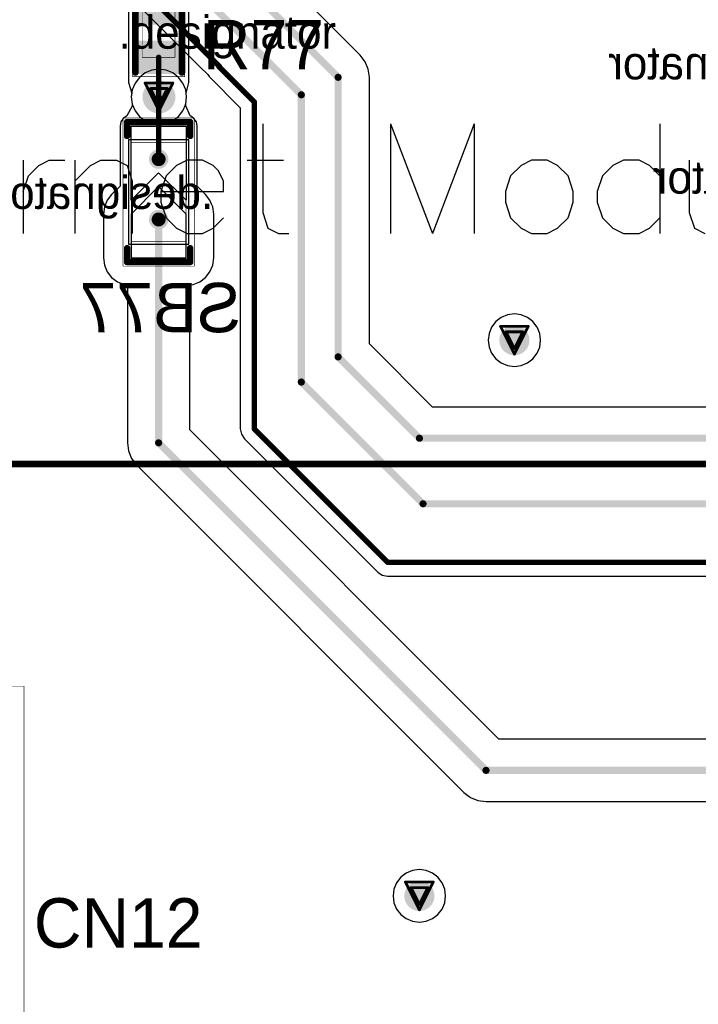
# Model space of a CAD drawing. Header units: millimetres. Extents: x 138 to 555, y 26 to 334.
# Tile 241 of 256: x 176 to 188, y 219 to 237. Entities that reach past the tile are written whole.
import ezdxf

# ---------------------------------------------------------------- set-up
doc = ezdxf.new("R2010")
doc.units = ezdxf.units.MM
for name, color, linetype in [('BottomLayer', 5, 'Continuous'), ('BottomOverlay', 54, 'Continuous'), ('BottomPaste', 16, 'Continuous'), ('BottomSolder', 6, 'Continuous'), ('DrillDrawing', 1, 'Continuous'), ('Mechanical20', 56, 'Continuous'), ('Mechanical21', 56, 'Continuous'), ('Mechanical27', 56, 'Continuous'), ('Mechanical30', 56, 'Continuous'), ('MidLayer1', 16, 'Continuous'), ('MidLayer2', 76, 'Continuous'), ('MidLayer3', 90, 'Continuous'), ('MidLayer4', 156, 'Continuous'), ('MultiLayer', 9, 'Continuous'), ('TopLayer', 1, 'Continuous'), ('TopOverlay', 2, 'Continuous'), ('TopPaste', 8, 'Continuous'), ('TopSolder', 216, 'Continuous'), ('ViaHoleLayer', 16, 'Continuous')]:
    doc.layers.add(name, color=color, linetype=linetype)

# ---------------------------------------------------------------- blocks, each defined once
blk = doc.blocks.new('CON_SAMTEC_ERF8_030_070_L_DV_TR_MOD_B2123A_504')
at = {"layer": 'Mechanical27', "const_width": 0.01}
blk.add_lwpolyline([(12, -20), (12, 20)], dxfattribs=at)
at = {"layer": 'TopOverlay', "const_width": 0.12}
blk.add_lwpolyline([(12, -20), (12, 20)], dxfattribs=at)
blk = doc.blocks.new('CON_DB9_MALE_TYCO_3_1634580_2_517')
at = {"layer": 'Mechanical20', "const_width": 0.01}
for points in [[(-15.7, 9.65), (-15.7, 10.8)], [(15.7, 10.8), (-15.7, 10.8)]]:
    blk.add_lwpolyline(points, dxfattribs=at)
at = {"layer": 'Mechanical20', "const_width": 0.005}
blk.add_lwpolyline([(-15.702, 10.8, 1), (-15.697, 10.8, 1)], format="xyb", close=True, dxfattribs=at)
blk.add_lwpolyline([(-15.702, 10.8, 1), (-15.697, 10.8, 1)], format="xyb", close=True, dxfattribs=at)
blk = doc.blocks.new('SOLDER_BRIDGE_R0603_0R_B_568')
at = {"layer": 'BottomLayer'}
for p, q in [((-1.2, 0.5), (-1.2, 0.5)), ((-1.2, 0.5), (-1.2, -0.5)), ((-0.4, 0.5), (-1.2, 0.5)), ((0.1, 0), (-0.4, 0.5)), ((0.35, 0), (-0.15, 0.5)), ((-0.15, 0.5), (1.2, 0.5)), ((1.2, 0.5), (1.2, -0.5)), ((-0.4, -0.5), (0.1, 0)), ((-0.15, -0.5), (0.35, 0)), ((-1.2, -0.5), (-0.4, -0.5)), ((-0.15, -0.5), (-0.15, -0.5)), ((1.2, -0.5), (-0.15, -0.5))]:
    blk.add_line(p, q, dxfattribs=at)
at = {"layer": 'BottomLayer', "const_width": 0.127}
for points in [[(-0.563, 0, 1), (-0.436, 0, 1)], [(0.536, 0, 1), (0.663, 0, 1)]]:
    blk.add_lwpolyline(points, format="xyb", close=True, dxfattribs=at)
at = {"layer": 'BottomOverlay', "const_width": 0.12}
for points in [[(-1.275, 0.575), (-1.275, -0.175)], [(-1.275, 0.575), (-1.025, 0.575)], [(1.025, 0.575), (1.275, 0.575)], [(1.275, 0.575), (1.275, -0.575)], [(-1.275, -0.175), (-1.275, -0.575)], [(-1.275, -0.575), (-1.025, -0.575)], [(1.025, -0.575), (1.275, -0.575)]]:
    blk.add_lwpolyline(points, dxfattribs=at)
at = {"layer": 'BottomOverlay', "const_width": 0.06}
for points in [[(-1.305, 0.575, 1), (-1.245, 0.575, 1)], [(-1.305, 0.575, 1), (-1.245, 0.575, 1)], [(-1.055, 0.575, 1), (-0.995, 0.575, 1)], [(0.995, 0.575, 1), (1.055, 0.575, 1)], [(1.245, 0.575, 1), (1.305, 0.575, 1)], [(1.245, 0.575, 1), (1.305, 0.575, 1)], [(-1.305, -0.175, 1), (-1.245, -0.175, 1)], [(-1.305, -0.175, 1), (-1.245, -0.175, 1)], [(-1.305, -0.575, 1), (-1.245, -0.575, 1)], [(-1.305, -0.575, 1), (-1.245, -0.575, 1)], [(-1.055, -0.575, 1), (-0.995, -0.575, 1)], [(0.995, -0.575, 1), (1.055, -0.575, 1)], [(1.245, -0.575, 1), (1.305, -0.575, 1)], [(1.245, -0.575, 1), (1.305, -0.575, 1)]]:
    blk.add_lwpolyline(points, format="xyb", close=True, dxfattribs=at)
at = {"layer": 'BottomPaste', "const_width": 0.127}
for points in [[(-0.563, 0, 1), (-0.436, 0, 1)], [(0.536, 0, 1), (0.663, 0, 1)]]:
    blk.add_lwpolyline(points, format="xyb", close=True, dxfattribs=at)
at = {"layer": 'BottomSolder'}
for p, q in [((0.95, 0.55), (-0.95, 0.55)), ((-0.95, 0.55), (-0.95, -0.55)), ((0.95, -0.55), (0.95, 0.55)), ((-0.95, -0.55), (-0.95, -0.55)), ((-0.95, -0.55), (0.95, -0.55))]:
    blk.add_line(p, q, dxfattribs=at)
at = {"layer": 'BottomSolder', "const_width": 0.177}
for points in [[(-0.588, 0, 1), (-0.412, 0, 1)], [(0.512, 0, 1), (0.688, 0, 1)]]:
    blk.add_lwpolyline(points, format="xyb", close=True, dxfattribs=at)
at = {"layer": 'Mechanical21', "const_width": 0.01}
for points in [[(-1.35, 0.65), (-1.35, -0.65)], [(-1.35, 0.65), (1.35, 0.65)], [(1.35, 0.65), (1.35, -0.65)], [(-1.35, -0.65), (-0.2, -0.65)], [(-0.2, -0.65), (1.35, -0.65)]]:
    blk.add_lwpolyline(points, dxfattribs=at)
at = {"layer": 'Mechanical21', "const_width": 0.005}
for points in [[(-1.352, 0.65, 1), (-1.348, 0.65, 1)], [(-1.352, 0.65, 1), (-1.348, 0.65, 1)], [(1.348, 0.65, 1), (1.352, 0.65, 1)], [(1.348, 0.65, 1), (1.352, 0.65, 1)], [(-1.352, -0.65, 1), (-1.348, -0.65, 1)], [(-1.352, -0.65, 1), (-1.348, -0.65, 1)], [(-0.202, -0.65, 1), (-0.198, -0.65, 1)], [(-0.202, -0.65, 1), (-0.198, -0.65, 1)], [(1.348, -0.65, 1), (1.352, -0.65, 1)], [(1.348, -0.65, 1), (1.352, -0.65, 1)]]:
    blk.add_lwpolyline(points, format="xyb", close=True, dxfattribs=at)
at = {"layer": 'Mechanical30', "const_width": 0.01}
for points in [[(-0.9, 0.5), (-0.9, -0.5)], [(-0.9, 0.5), (0.9, 0.5)], [(0.9, 0.5), (0.9, -0.5)], [(-0.9, -0.5), (0.9, -0.5)]]:
    blk.add_lwpolyline(points, dxfattribs=at)
at = {"layer": 'Mechanical30', "const_width": 0.005}
for points in [[(-0.903, 0.5, 1), (-0.898, 0.5, 1)], [(-0.903, 0.5, 1), (-0.898, 0.5, 1)], [(0.898, 0.5, 1), (0.903, 0.5, 1)], [(0.898, 0.5, 1), (0.903, 0.5, 1)], [(-0.903, -0.5, 1), (-0.898, -0.5, 1)], [(-0.903, -0.5, 1), (-0.898, -0.5, 1)], [(0.898, -0.5, 1), (0.903, -0.5, 1)], [(0.898, -0.5, 1), (0.903, -0.5, 1)]]:
    blk.add_lwpolyline(points, format="xyb", close=True, dxfattribs=at)
blk = doc.blocks.new('R0402_713')
at = {"layer": 'Mechanical20', "const_width": 0.01}
for points in [[(-0.8, 0.475), (-0.8, -0.475)], [(-0.8, 0.475), (0.8, 0.475)], [(0.8, 0.475), (0.8, -0.475)], [(-0.8, -0.475), (0.8, -0.475)]]:
    blk.add_lwpolyline(points, dxfattribs=at)
at = {"layer": 'Mechanical20', "const_width": 0.005}
for points in [[(-0.803, 0.475, 1), (-0.798, 0.475, 1)], [(-0.803, 0.475, 1), (-0.798, 0.475, 1)], [(0.798, 0.475, 1), (0.803, 0.475, 1)], [(0.798, 0.475, 1), (0.803, 0.475, 1)], [(-0.803, -0.475, 1), (-0.798, -0.475, 1)], [(-0.803, -0.475, 1), (-0.798, -0.475, 1)], [(0.798, -0.475, 1), (0.803, -0.475, 1)], [(0.798, -0.475, 1), (0.803, -0.475, 1)]]:
    blk.add_lwpolyline(points, format="xyb", close=True, dxfattribs=at)
at = {"layer": 'Mechanical27', "const_width": 0.01}
for points in [[(-0.45, 0.3), (-0.45, -0.3)], [(-0.45, 0.3), (0.45, 0.3)], [(0.45, 0.3), (0.45, -0.3)], [(-0.45, -0.3), (0.45, -0.3)]]:
    blk.add_lwpolyline(points, dxfattribs=at)
at = {"layer": 'Mechanical27', "const_width": 0.005}
for points in [[(-0.452, 0.3, 1), (-0.447, 0.3, 1)], [(-0.452, 0.3, 1), (-0.447, 0.3, 1)], [(0.447, 0.3, 1), (0.452, 0.3, 1)], [(0.447, 0.3, 1), (0.452, 0.3, 1)], [(-0.452, -0.3, 1), (-0.447, -0.3, 1)], [(-0.452, -0.3, 1), (-0.447, -0.3, 1)], [(0.447, -0.3, 1), (0.452, -0.3, 1)], [(0.447, -0.3, 1), (0.452, -0.3, 1)]]:
    blk.add_lwpolyline(points, format="xyb", close=True, dxfattribs=at)
at = {"layer": 'TopLayer'}
for points in [[(-0.195, -0.35), (-0.195, 0.35), (-0.705, -0.35), (-0.705, 0.35)], [(0.705, -0.35), (0.705, 0.35), (0.195, -0.35), (0.195, 0.35)]]:
    blk.add_solid(points, dxfattribs=at)
at = {"layer": 'TopOverlay', "const_width": 0.12}
for points in [[(-0.725, 0.425), (0.7, 0.425)], [(-0.725, -0.425), (0.725, -0.425)]]:
    blk.add_lwpolyline(points, dxfattribs=at)
at = {"layer": 'TopOverlay', "const_width": 0.06}
for points in [[(-0.755, 0.425, 1), (-0.695, 0.425, 1)], [(0.67, 0.425, 1), (0.73, 0.425, 1)], [(-0.755, -0.425, 1), (-0.695, -0.425, 1)], [(0.695, -0.425, 1), (0.755, -0.425, 1)]]:
    blk.add_lwpolyline(points, format="xyb", close=True, dxfattribs=at)
at = {"layer": 'TopPaste'}
for points in [[(-0.195, -0.35), (-0.195, 0.35), (-0.705, -0.35), (-0.705, 0.35)], [(0.705, -0.35), (0.705, 0.35), (0.195, -0.35), (0.195, 0.35)]]:
    blk.add_solid(points, dxfattribs=at)
at = {"layer": 'TopSolder'}
for points in [[(-0.145, -0.4), (-0.145, 0.4), (-0.755, -0.4), (-0.755, 0.4)], [(0.755, -0.4), (0.755, 0.4), (0.145, -0.4), (0.145, 0.4)]]:
    blk.add_solid(points, dxfattribs=at)

msp = doc.modelspace()

# ---------------------------------------------------------------- linework, layer by layer
at = {"layer": 'BottomLayer'}
for p, q in [((177.264, 238.268), (179.031, 236.502)), ((181.955, 236.712), (180.476, 238.191)), ((182.045, 236.594), (181.955, 236.712)), ((179.031, 236.502), (179.031, 236.502)), ((179.031, 236.502), (179.175, 236.358)), ((182.102, 236.456), (182.045, 236.594)), ((177.927, 236.308), (177.847, 236.203)), ((178.031, 236.388), (177.927, 236.308)), ((178.153, 236.438), (178.031, 236.388)), ((178.284, 236.455), (178.153, 236.438)), ((178.414, 236.438), (178.284, 236.455)), ((178.536, 236.388), (178.414, 236.438)), ((178.64, 236.308), (178.536, 236.388)), ((178.72, 236.203), (178.64, 236.308)), ((179.175, 236.358), (179.198, 236.323)), ((179.198, 236.323), (179.767, 235.754)), ((182.122, 236.309), (182.102, 236.456)), ((182.122, 231.446), (182.122, 236.309)), ((177.847, 236.203), (177.796, 236.082)), ((178.771, 236.082), (178.72, 236.203)), ((177.796, 236.082), (177.779, 235.951)), ((177.779, 235.951), (177.796, 235.821)), ((178.788, 235.951), (178.771, 236.082)), ((178.771, 235.821), (178.788, 235.951)), ((177.793, 235.783), (177.7, 235.604)), ((177.797, 235.82), (177.793, 235.783)), ((177.796, 235.821), (177.797, 235.82)), ((178.77, 235.82), (178.771, 235.821)), ((178.771, 235.79), (178.77, 235.82)), ((178.855, 235.605), (178.771, 235.79)), ((179.767, 235.754), (179.767, 229.899)), ((177.633, 235.56), (177.589, 235.494)), ((177.7, 235.604), (177.633, 235.56)), ((178.882, 235.587), (178.855, 235.605)), ((178.922, 235.56), (178.882, 235.587)), ((178.966, 235.494), (178.922, 235.56)), ((177.589, 235.494), (177.574, 235.416)), ((177.574, 235.416), (177.574, 234.325)), ((178.981, 235.416), (178.966, 235.494)), ((178.981, 234.325), (178.981, 235.416)), ((177.574, 234.325), (177.421, 234.173)), ((179.134, 234.173), (178.981, 234.325)), ((177.421, 234.173), (177.341, 234.068)), ((179.214, 234.068), (179.134, 234.173)), ((177.29, 233.947), (177.273, 233.816)), ((177.341, 234.068), (177.29, 233.947)), ((179.244, 233.997), (179.214, 234.068)), ((179.265, 233.947), (179.244, 233.997)), ((179.282, 233.816), (179.265, 233.947)), ((177.273, 233.816), (177.273, 233.016)), ((179.282, 233.016), (179.282, 233.816)), ((177.273, 233.016), (177.29, 232.886)), ((177.29, 232.886), (177.341, 232.764)), ((179.214, 232.764), (179.265, 232.886)), ((179.265, 232.886), (179.282, 233.016)), ((177.341, 232.764), (177.421, 232.659)), ((179.134, 232.659), (179.214, 232.764)), ((177.421, 232.659), (177.525, 232.579)), ((177.525, 232.579), (177.647, 232.529)), ((177.647, 232.529), (177.708, 232.521)), ((177.708, 232.521), (177.708, 229.643)), ((178.847, 232.521), (178.908, 232.529)), ((178.847, 229.879), (178.847, 232.521)), ((178.908, 232.529), (179.03, 232.579)), ((179.03, 232.579), (179.134, 232.659)), ((183.271, 230.296), (182.122, 231.446)), ((200.074, 230.296), (183.271, 230.296)), ((184.486, 224.241), (178.847, 229.879)), ((179.767, 229.899), (179.787, 229.801)), ((177.708, 229.643), (177.727, 229.496)), ((179.787, 229.801), (179.842, 229.718)), ((179.842, 229.718), (182.274, 227.286)), ((177.727, 229.496), (177.784, 229.358)), ((177.784, 229.358), (177.875, 229.24)), ((177.875, 229.24), (183.847, 223.268)), ((182.274, 227.286), (182.357, 227.231)), ((182.357, 227.231), (182.455, 227.211)), ((182.455, 227.211), (202.288, 227.211)), ((208.837, 224.241), (184.486, 224.241)), ((183.847, 223.268), (183.965, 223.178)), ((183.965, 223.178), (184.102, 223.121)), ((184.102, 223.121), (184.25, 223.101)), ((184.25, 223.101), (214.122, 223.101))]:
    msp.add_line(p, q, dxfattribs=at)
for points, const_width in [([(178.269, 238.602), (180.88, 235.991)], 0.13), ([(177.445, 238.448), (179.211, 236.682)], 0.1), ([(179.906, 237.954), (181.552, 236.309)], 0.13), ([(179.211, 236.682), (179.384, 236.509)], 0.1), ([(179.378, 236.503), (180.022, 235.859)], 0.1), ([(181.552, 231.21), (181.552, 236.309)], 0.13), ([(178.278, 235.945), (178.284, 235.951)], 0.1), ([(178.278, 234.816), (178.278, 235.945)], 0.1), ([(180.88, 230.752), (180.88, 235.991)], 0.13), ([(180.022, 229.899), (180.022, 235.859)], 0.1), ([(178.278, 229.643), (178.278, 233.716)], 0.13), ([(181.552, 231.21), (183.035, 229.727)], 0.13), ([(180.88, 230.752), (183.1, 228.532)], 0.13), ([(180.022, 229.899), (182.455, 227.466)], 0.1), ([(178.278, 229.643), (184.25, 223.671)], 0.13), ([(183.035, 229.727), (200.078, 229.727)], 0.13), ([(183.1, 228.532), (202.114, 228.532)], 0.13), ([(182.455, 227.466), (202.288, 227.466)], 0.1), ([(184.25, 223.671), (218.644, 223.671)], 0.13)]:
    msp.add_lwpolyline(points, dxfattribs=dict(at, const_width=const_width))
for points, const_width in [([(179.186, 236.682, 1), (179.236, 236.682, 1)], 0.05), ([(179.186, 236.682, 1), (179.236, 236.682, 1)], 0.05), ([(179.353, 236.503, 1), (179.403, 236.503, 1)], 0.05), ([(179.359, 236.509, 1), (179.409, 236.509, 1)], 0.05), ([(181.519, 236.309, 1), (181.584, 236.309, 1)], 0.065), ([(181.519, 236.309, 1), (181.584, 236.309, 1)], 0.065), ([(178.134, 235.951, 1), (178.434, 235.951, 1)], 0.3), ([(178.253, 235.945, 1), (178.303, 235.945, 1)], 0.05), ([(178.253, 235.945, 1), (178.303, 235.945, 1)], 0.05), ([(178.259, 235.951, 1), (178.309, 235.951, 1)], 0.05), ([(180.848, 235.991, 1), (180.913, 235.991, 1)], 0.065), ([(180.848, 235.991, 1), (180.913, 235.991, 1)], 0.065), ([(179.997, 235.859, 1), (180.047, 235.859, 1)], 0.05), ([(179.997, 235.859, 1), (180.047, 235.859, 1)], 0.05), ([(178.253, 234.816, 1), (178.303, 234.816, 1)], 0.05), ([(178.245, 233.716, 1), (178.31, 233.716, 1)], 0.065), ([(184.63, 231.515, 1), (184.905, 231.515, 1)], 0.275), ([(181.519, 231.21, 1), (181.584, 231.21, 1)], 0.065), ([(181.519, 231.21, 1), (181.584, 231.21, 1)], 0.065), ([(180.848, 230.752, 1), (180.913, 230.752, 1)], 0.065), ([(180.848, 230.752, 1), (180.913, 230.752, 1)], 0.065), ([(179.997, 229.899, 1), (180.047, 229.899, 1)], 0.05), ([(179.997, 229.899, 1), (180.047, 229.899, 1)], 0.05), ([(178.245, 229.643, 1), (178.31, 229.643, 1)], 0.065), ([(178.245, 229.643, 1), (178.31, 229.643, 1)], 0.065), ([(183.002, 229.727, 1), (183.067, 229.727, 1)], 0.065), ([(183.002, 229.727, 1), (183.067, 229.727, 1)], 0.065), ([(183.068, 228.532, 1), (183.133, 228.532, 1)], 0.065), ([(183.068, 228.532, 1), (183.133, 228.532, 1)], 0.065), ([(182.43, 227.466, 1), (182.48, 227.466, 1)], 0.05), ([(182.43, 227.466, 1), (182.48, 227.466, 1)], 0.05), ([(184.217, 223.671, 1), (184.282, 223.671, 1)], 0.065), ([(184.217, 223.671, 1), (184.282, 223.671, 1)], 0.065), ([(182.897, 221.382, 1), (183.172, 221.382, 1)], 0.275)]:
    msp.add_lwpolyline(points, format="xyb", close=True, dxfattribs=dict(at, const_width=const_width))
at = {"layer": 'DrillDrawing', "const_width": 0.0508}
for points in [[(178.03, 236.205), (178.538, 236.205)], [(178.03, 236.205), (178.284, 235.697)], [(178.131, 236.104), (178.436, 236.104)], [(178.131, 236.104), (178.284, 235.799)], [(178.284, 235.697), (178.538, 236.205)], [(178.284, 235.799), (178.436, 236.104)], [(184.513, 231.769), (185.021, 231.769)], [(184.513, 231.769), (184.767, 231.261)], [(184.767, 231.261), (185.021, 231.769)], [(184.615, 231.668), (184.92, 231.668)], [(184.615, 231.668), (184.767, 231.363)], [(184.767, 231.363), (184.92, 231.668)], [(182.78, 221.636), (183.288, 221.636)], [(182.78, 221.636), (183.034, 221.128)], [(182.882, 221.534), (183.186, 221.534)], [(182.882, 221.534), (183.034, 221.23)], [(183.034, 221.128), (183.288, 221.636)], [(183.034, 221.23), (183.186, 221.534)]]:
    msp.add_lwpolyline(points, dxfattribs=at)
at = {"layer": 'DrillDrawing', "const_width": 0.0254}
for points in [[(178.017, 236.205, 1), (178.042, 236.205, 1)], [(178.017, 236.205, 1), (178.042, 236.205, 1)], [(178.118, 236.104, 1), (178.144, 236.104, 1)], [(178.118, 236.104, 1), (178.144, 236.104, 1)], [(178.423, 236.104, 1), (178.449, 236.104, 1)], [(178.423, 236.104, 1), (178.449, 236.104, 1)], [(178.525, 236.205, 1), (178.55, 236.205, 1)], [(178.525, 236.205, 1), (178.55, 236.205, 1)], [(178.271, 235.799, 1), (178.296, 235.799, 1)], [(178.271, 235.799, 1), (178.296, 235.799, 1)], [(178.271, 235.697, 1), (178.296, 235.697, 1)], [(178.271, 235.697, 1), (178.296, 235.697, 1)], [(184.501, 231.769, 1), (184.526, 231.769, 1)], [(184.501, 231.769, 1), (184.526, 231.769, 1)], [(185.009, 231.769, 1), (185.034, 231.769, 1)], [(185.009, 231.769, 1), (185.034, 231.769, 1)], [(184.602, 231.668, 1), (184.628, 231.668, 1)], [(184.602, 231.668, 1), (184.628, 231.668, 1)], [(184.907, 231.668, 1), (184.932, 231.668, 1)], [(184.907, 231.668, 1), (184.932, 231.668, 1)], [(184.755, 231.363, 1), (184.78, 231.363, 1)], [(184.755, 231.363, 1), (184.78, 231.363, 1)], [(184.755, 231.261, 1), (184.78, 231.261, 1)], [(184.755, 231.261, 1), (184.78, 231.261, 1)], [(182.767, 221.636, 1), (182.793, 221.636, 1)], [(182.767, 221.636, 1), (182.793, 221.636, 1)], [(182.869, 221.534, 1), (182.894, 221.534, 1)], [(182.869, 221.534, 1), (182.894, 221.534, 1)], [(183.174, 221.534, 1), (183.199, 221.534, 1)], [(183.174, 221.534, 1), (183.199, 221.534, 1)], [(183.275, 221.636, 1), (183.301, 221.636, 1)], [(183.275, 221.636, 1), (183.301, 221.636, 1)], [(183.021, 221.23, 1), (183.047, 221.23, 1)], [(183.021, 221.23, 1), (183.047, 221.23, 1)], [(183.021, 221.128, 1), (183.047, 221.128, 1)], [(183.021, 221.128, 1), (183.047, 221.128, 1)]]:
    msp.add_lwpolyline(points, format="xyb", close=True, dxfattribs=at)
at = {"layer": 'MidLayer1'}
for points, const_width in [([(178.134, 235.951, 1), (178.434, 235.951, 1)], 0.3), ([(184.63, 231.515, 1), (184.905, 231.515, 1)], 0.275), ([(182.897, 221.382, 1), (183.172, 221.382, 1)], 0.275)]:
    msp.add_lwpolyline(points, format="xyb", close=True, dxfattribs=dict(at, const_width=const_width))
at = {"layer": 'MidLayer2'}
for p, q in [((177.927, 236.308), (177.847, 236.203)), ((178.031, 236.388), (177.927, 236.308)), ((178.153, 236.438), (178.031, 236.388)), ((178.284, 236.455), (178.153, 236.438)), ((178.414, 236.438), (178.284, 236.455)), ((178.536, 236.388), (178.414, 236.438)), ((178.64, 236.308), (178.536, 236.388)), ((178.72, 236.203), (178.64, 236.308)), ((177.847, 236.203), (177.796, 236.082)), ((178.771, 236.082), (178.72, 236.203)), ((177.796, 236.082), (177.779, 235.951)), ((177.779, 235.951), (177.796, 235.821)), ((178.788, 235.951), (178.771, 236.082)), ((178.771, 235.821), (178.788, 235.951)), ((177.796, 235.821), (177.847, 235.699)), ((178.72, 235.699), (178.771, 235.821)), ((177.847, 235.699), (177.927, 235.595)), ((177.927, 235.595), (178.031, 235.514)), ((178.536, 235.514), (178.64, 235.595)), ((178.64, 235.595), (178.72, 235.699)), ((178.031, 235.514), (178.153, 235.464)), ((178.153, 235.464), (178.284, 235.447)), ((178.284, 235.447), (178.414, 235.464)), ((178.414, 235.464), (178.536, 235.514))]:
    msp.add_line(p, q, dxfattribs=at)
for points, const_width in [([(178.134, 235.951, 1), (178.434, 235.951, 1)], 0.3), ([(184.63, 231.515, 1), (184.905, 231.515, 1)], 0.275), ([(182.897, 221.382, 1), (183.172, 221.382, 1)], 0.275)]:
    msp.add_lwpolyline(points, format="xyb", close=True, dxfattribs=dict(at, const_width=const_width))
at = {"layer": 'MidLayer3'}
for p, q in [((177.927, 236.308), (177.847, 236.203)), ((178.031, 236.388), (177.927, 236.308)), ((178.153, 236.438), (178.031, 236.388)), ((178.284, 236.455), (178.153, 236.438)), ((178.414, 236.438), (178.284, 236.455)), ((178.536, 236.388), (178.414, 236.438)), ((178.64, 236.308), (178.536, 236.388)), ((178.72, 236.203), (178.64, 236.308)), ((177.847, 236.203), (177.796, 236.082)), ((178.771, 236.082), (178.72, 236.203)), ((177.796, 236.082), (177.779, 235.951)), ((177.779, 235.951), (177.796, 235.821)), ((178.788, 235.951), (178.771, 236.082)), ((178.771, 235.821), (178.788, 235.951)), ((177.796, 235.821), (177.847, 235.699)), ((178.72, 235.699), (178.771, 235.821)), ((177.847, 235.699), (177.927, 235.595)), ((177.927, 235.595), (178.031, 235.514)), ((178.536, 235.514), (178.64, 235.595)), ((178.64, 235.595), (178.72, 235.699)), ((178.031, 235.514), (178.153, 235.464)), ((178.153, 235.464), (178.284, 235.447)), ((178.284, 235.447), (178.414, 235.464)), ((178.414, 235.464), (178.536, 235.514))]:
    msp.add_line(p, q, dxfattribs=at)
for points, const_width in [([(178.134, 235.951, 1), (178.434, 235.951, 1)], 0.3), ([(184.63, 231.515, 1), (184.905, 231.515, 1)], 0.275), ([(182.897, 221.382, 1), (183.172, 221.382, 1)], 0.275)]:
    msp.add_lwpolyline(points, format="xyb", close=True, dxfattribs=dict(at, const_width=const_width))
at = {"layer": 'MidLayer4'}
for p, q in [((177.927, 236.308), (177.847, 236.203)), ((178.031, 236.388), (177.927, 236.308)), ((178.153, 236.438), (178.031, 236.388)), ((178.284, 236.455), (178.153, 236.438)), ((178.414, 236.438), (178.284, 236.455)), ((178.536, 236.388), (178.414, 236.438)), ((178.64, 236.308), (178.536, 236.388)), ((178.72, 236.203), (178.64, 236.308)), ((177.847, 236.203), (177.796, 236.082)), ((178.771, 236.082), (178.72, 236.203)), ((177.796, 236.082), (177.779, 235.951)), ((177.779, 235.951), (177.796, 235.821)), ((178.788, 235.951), (178.771, 236.082)), ((178.771, 235.821), (178.788, 235.951)), ((177.796, 235.821), (177.847, 235.699)), ((178.72, 235.699), (178.771, 235.821)), ((177.847, 235.699), (177.927, 235.595)), ((177.927, 235.595), (178.031, 235.514)), ((178.536, 235.514), (178.64, 235.595)), ((178.64, 235.595), (178.72, 235.699)), ((178.031, 235.514), (178.153, 235.464)), ((178.153, 235.464), (178.284, 235.447)), ((178.284, 235.447), (178.414, 235.464)), ((178.414, 235.464), (178.536, 235.514)), ((184.643, 231.978), (184.528, 231.93)), ((184.767, 231.994), (184.643, 231.978)), ((184.891, 231.978), (184.767, 231.994)), ((185.007, 231.93), (184.891, 231.978)), ((184.429, 231.854), (184.352, 231.755)), ((184.528, 231.93), (184.429, 231.854)), ((185.106, 231.854), (185.007, 231.93)), ((185.182, 231.755), (185.106, 231.854)), ((184.305, 231.639), (184.288, 231.515)), ((184.352, 231.755), (184.305, 231.639)), ((185.23, 231.639), (185.182, 231.755)), ((185.246, 231.515), (185.23, 231.639)), ((184.288, 231.515), (184.305, 231.391)), ((185.23, 231.391), (185.246, 231.515)), ((184.305, 231.391), (184.352, 231.276)), ((184.352, 231.276), (184.429, 231.177)), ((185.106, 231.177), (185.182, 231.276)), ((185.182, 231.276), (185.23, 231.391)), ((184.429, 231.177), (184.528, 231.1)), ((184.528, 231.1), (184.643, 231.053)), ((184.891, 231.053), (185.007, 231.1)), ((185.007, 231.1), (185.106, 231.177)), ((184.643, 231.053), (184.767, 231.036)), ((184.767, 231.036), (184.891, 231.053)), ((182.795, 221.797), (182.695, 221.721)), ((182.91, 221.845), (182.795, 221.797)), ((183.034, 221.861), (182.91, 221.845)), ((183.158, 221.845), (183.034, 221.861)), ((183.274, 221.797), (183.158, 221.845)), ((183.373, 221.721), (183.274, 221.797)), ((182.619, 221.622), (182.571, 221.506)), ((182.695, 221.721), (182.619, 221.622)), ((183.449, 221.622), (183.373, 221.721)), ((183.497, 221.506), (183.449, 221.622)), ((182.571, 221.506), (182.555, 221.382)), ((182.555, 221.382), (182.571, 221.258)), ((183.513, 221.382), (183.497, 221.506)), ((183.497, 221.258), (183.513, 221.382)), ((182.571, 221.258), (182.619, 221.143)), ((183.449, 221.143), (183.497, 221.258)), ((182.619, 221.143), (182.695, 221.043)), ((182.695, 221.043), (182.795, 220.967)), ((183.274, 220.967), (183.373, 221.043)), ((183.373, 221.043), (183.449, 221.143)), ((182.795, 220.967), (182.91, 220.919)), ((182.91, 220.919), (183.034, 220.903)), ((183.034, 220.903), (183.158, 220.919)), ((183.158, 220.919), (183.274, 220.967))]:
    msp.add_line(p, q, dxfattribs=at)
for points, const_width in [([(178.134, 235.951, 1), (178.434, 235.951, 1)], 0.3), ([(184.63, 231.515, 1), (184.905, 231.515, 1)], 0.275), ([(182.897, 221.382, 1), (183.172, 221.382, 1)], 0.275)]:
    msp.add_lwpolyline(points, format="xyb", close=True, dxfattribs=dict(at, const_width=const_width))
at = {"layer": 'MultiLayer'}
for points, const_width in [([(178.134, 235.951, 1), (178.434, 235.951, 1)], 0.3), ([(184.63, 231.515, 1), (184.905, 231.515, 1)], 0.275), ([(182.897, 221.382, 1), (183.172, 221.382, 1)], 0.275)]:
    msp.add_lwpolyline(points, format="xyb", close=True, dxfattribs=dict(at, const_width=const_width))
at = {"layer": 'TopLayer'}
for p, q in [((177.728, 238.027), (177.728, 237.117)), ((178.828, 237.117), (178.828, 238.027)), ((177.728, 237.117), (177.728, 236.217)), ((178.828, 236.217), (178.828, 237.117)), ((177.728, 236.217), (177.728, 236.217)), ((177.728, 236.217), (177.788, 236.017)), ((178.779, 236.017), (178.828, 236.217)), ((178.828, 236.217), (178.828, 236.217)), ((177.788, 236.017), (177.779, 235.951)), ((177.779, 235.951), (177.796, 235.821)), ((178.771, 235.821), (178.788, 235.951)), ((178.788, 235.951), (178.779, 236.017)), ((177.796, 235.821), (177.847, 235.699)), ((178.72, 235.699), (178.771, 235.821)), ((177.847, 235.699), (177.927, 235.595)), ((177.927, 235.595), (178.031, 235.514)), ((178.536, 235.514), (178.64, 235.595)), ((178.64, 235.595), (178.72, 235.699)), ((178.031, 235.514), (178.153, 235.464)), ((178.153, 235.464), (178.284, 235.447)), ((178.284, 235.447), (178.414, 235.464)), ((178.414, 235.464), (178.536, 235.514))]:
    msp.add_line(p, q, dxfattribs=at)
at = {"layer": 'TopLayer', "const_width": 0.1}
for points in [[(178.278, 235.957), (178.278, 236.672)], [(178.278, 235.957), (178.284, 235.951)]]:
    msp.add_lwpolyline(points, dxfattribs=at)
at = {"layer": 'TopLayer'}
for points, const_width in [([(178.253, 236.672, 1), (178.303, 236.672, 1)], 0.05), ([(178.134, 235.951, 1), (178.434, 235.951, 1)], 0.3), ([(178.253, 235.957, 1), (178.303, 235.957, 1)], 0.05), ([(178.253, 235.957, 1), (178.303, 235.957, 1)], 0.05), ([(178.259, 235.951, 1), (178.309, 235.951, 1)], 0.05), ([(184.63, 231.515, 1), (184.905, 231.515, 1)], 0.275), ([(182.897, 221.382, 1), (183.172, 221.382, 1)], 0.275)]:
    msp.add_lwpolyline(points, format="xyb", close=True, dxfattribs=dict(at, const_width=const_width))
at = {"layer": 'TopOverlay'}
for p, q in [((180.176, 235.463), (180.176, 233.844)), ((182.509, 235.463), (182.509, 233.463)), ((182.509, 235.463), (183.271, 233.463)), ((184.033, 235.463), (183.271, 233.463)), ((184.033, 235.463), (184.033, 233.463)), ((187.422, 235.463), (187.422, 233.463)), ((175.806, 234.797), (175.806, 233.463)), ((175.901, 234.511), (176.092, 234.701)), ((176.092, 234.701), (176.282, 234.797)), ((176.282, 234.797), (176.568, 234.797)), ((176.749, 234.797), (176.749, 233.463)), ((176.749, 234.416), (177.034, 234.701)), ((177.034, 234.701), (177.225, 234.797)), ((177.225, 234.797), (177.51, 234.797)), ((177.51, 234.797), (177.701, 234.701)), ((177.701, 234.701), (177.796, 234.416)), ((178.605, 234.701), (178.415, 234.511)), ((178.796, 234.797), (178.605, 234.701)), ((179.081, 234.797), (178.796, 234.797)), ((179.272, 234.701), (179.081, 234.797)), ((179.367, 234.606), (179.272, 234.701)), ((179.891, 234.797), (180.557, 234.797)), ((184.89, 234.701), (184.699, 234.511)), ((185.08, 234.797), (184.89, 234.701)), ((185.366, 234.797), (185.08, 234.797)), ((185.556, 234.701), (185.366, 234.797)), ((185.747, 234.511), (185.556, 234.701)), ((186.565, 234.701), (186.375, 234.511)), ((186.756, 234.797), (186.565, 234.701)), ((187.042, 234.797), (186.756, 234.797)), ((187.232, 234.701), (187.042, 234.797)), ((187.422, 234.511), (187.232, 234.701)), ((187.956, 234.797), (187.956, 233.844)), ((175.806, 234.225), (175.901, 234.511)), ((178.415, 234.511), (178.32, 234.225)), ((179.462, 234.416), (179.367, 234.606)), ((184.699, 234.511), (184.604, 234.225)), ((185.842, 234.225), (185.747, 234.511)), ((186.375, 234.511), (186.28, 234.225)), ((177.796, 234.416), (177.796, 233.463)), ((179.462, 234.225), (179.462, 234.416)), ((178.32, 234.225), (179.462, 234.225)), ((178.32, 234.225), (178.32, 234.035)), ((184.604, 234.225), (184.604, 234.035)), ((185.842, 234.035), (185.842, 234.225)), ((186.28, 234.225), (186.28, 234.035)), ((178.32, 234.035), (178.415, 233.749)), ((184.604, 234.035), (184.699, 233.749)), ((185.747, 233.749), (185.842, 234.035)), ((186.28, 234.035), (186.375, 233.749)), ((180.176, 233.844), (180.272, 233.559)), ((187.956, 233.844), (188.051, 233.559)), ((178.415, 233.749), (178.605, 233.559)), ((179.272, 233.559), (179.462, 233.749)), ((184.699, 233.749), (184.89, 233.559)), ((185.556, 233.559), (185.747, 233.749)), ((186.375, 233.749), (186.565, 233.559)), ((187.232, 233.559), (187.422, 233.749)), ((178.605, 233.559), (178.796, 233.463)), ((178.796, 233.463), (179.081, 233.463)), ((179.081, 233.463), (179.272, 233.559)), ((180.272, 233.559), (180.462, 233.463)), ((180.462, 233.463), (180.652, 233.463)), ((184.89, 233.559), (185.08, 233.463)), ((185.08, 233.463), (185.366, 233.463)), ((185.366, 233.463), (185.556, 233.559)), ((186.565, 233.559), (186.756, 233.463)), ((186.756, 233.463), (187.042, 233.463)), ((187.042, 233.463), (187.232, 233.559)), ((188.051, 233.559), (188.241, 233.463))]:
    msp.add_line(p, q, dxfattribs=at)
at = {"layer": 'ViaHoleLayer', "const_width": 0.15}
for points in [[(178.209, 235.951, 1), (178.359, 235.951, 1)], [(184.692, 231.515, 1), (184.842, 231.515, 1)], [(182.959, 221.382, 1), (183.109, 221.382, 1)]]:
    msp.add_lwpolyline(points, format="xyb", close=True, dxfattribs=at)

# ---------------------------------------------------------------- block references
for name, p, rotation in [('CON_SAMTEC_ERF8_030_070_L_DV_TR_MOD_B2123A_504', (181.07, 241.257), 270), ('R0402_713', (178.278, 237.122), 90), ('SOLDER_BRIDGE_R0603_0R_B_568', (178.278, 234.216), 90), ('CON_DB9_MALE_TYCO_3_1634580_2_517', (165.02, 209.507), 270)]:
    msp.add_blockref(name, p, dxfattribs=dict(rotation=rotation))

# ---------------------------------------------------------------- texts
at = {"layer": 'BottomOverlay', "text_generation_flag": 2}
msp.add_text('SB77', height=0.9, dxfattribs=at).set_placement((179.78, 231.66))
at = {"layer": 'Mechanical27'}
msp.add_text('.designator', height=0.6, dxfattribs=at).set_placement((177.546, 236.83))
at = {"layer": 'Mechanical30', "text_generation_flag": 2}
for p in [(190.449, 236.271), (191.262, 234.188), (179.273, 233.909)]:
    msp.add_text('.designator', height=0.6, dxfattribs=at).set_placement(p)
at = {"layer": 'TopOverlay'}
for s, p in [('R77', (179.084, 236.456)), ('CN12', (176.001, 220.44))]:
    msp.add_text(s, height=0.9, dxfattribs=at).set_placement(p)

doc.saveas('drawing.dxf')
